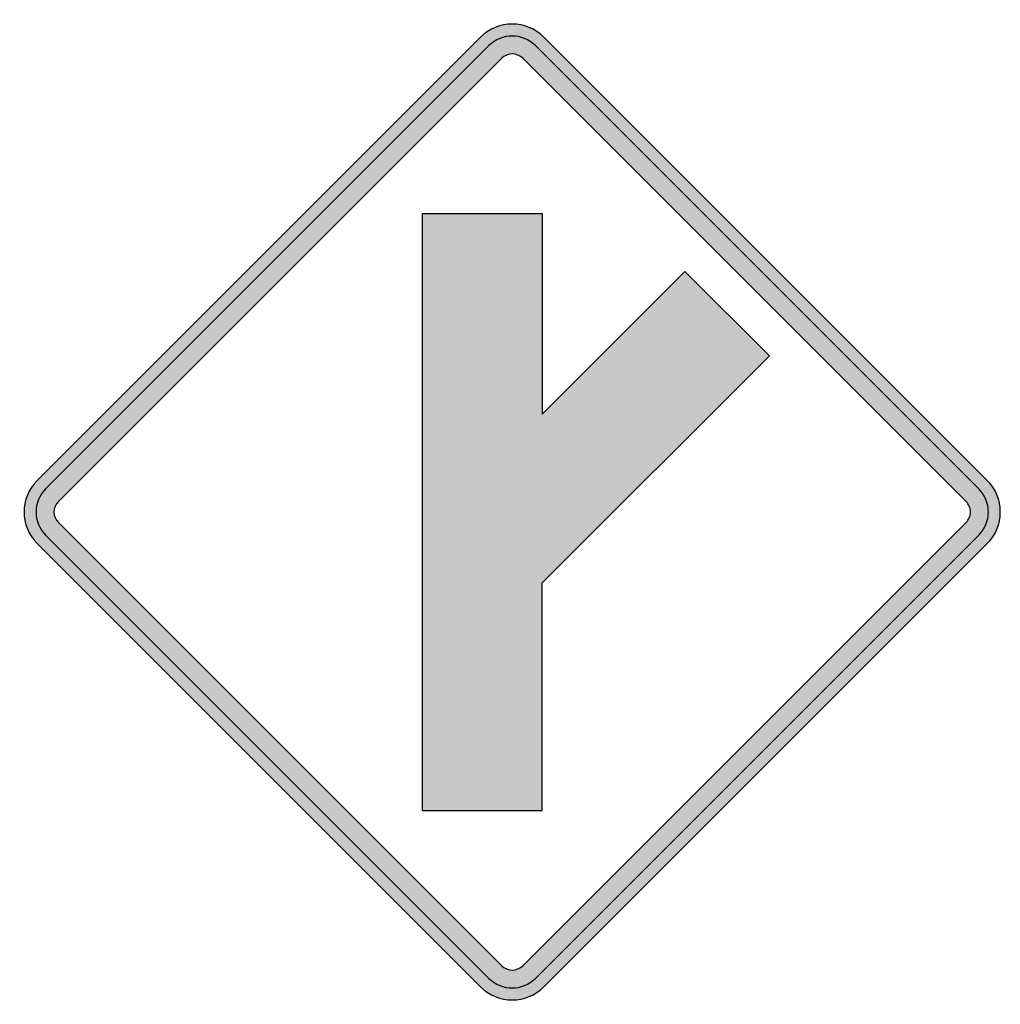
# Model space of a CAD drawing. Header units: inches. Extents: x -20.6 to 20.4, y -20.6 to 20.6.
import ezdxf

# ---------------------------------------------------------------- set-up
doc = ezdxf.new("R2010")
doc.units = ezdxf.units.IN
doc.header["$MEASUREMENT"] = 0

msp = doc.modelspace()

# ---------------------------------------------------------------- hatches: boundary and pattern name
h = msp.add_hatch(color=7)
h.paths.add_polyline_path([(19.884, -1.322), (1.322, -19.891), (1.131, -20.054), (0.926, -20.195), (0.707, -20.301), (0.474, -20.372), (0.24, -20.421), (0, -20.435), (-0.24, -20.421), (-0.474, -20.379), (-0.707, -20.301), (-0.926, -20.195), (-1.131, -20.054), (-1.329, -19.884), (-19.891, -1.322), (-20.054, -1.131), (-20.195, -0.926), (-20.301, -0.707), (-20.379, -0.474), (-20.421, -0.24), (-20.435, 0), (-20.421, 0.24), (-20.379, 0.474), (-20.301, 0.707), (-20.195, 0.926), (-20.054, 1.131), (-19.891, 1.329), (-1.329, 19.891), (-1.131, 20.054), (-0.926, 20.195), (-0.707, 20.301), (-0.474, 20.379), (-0.24, 20.421), (0, 20.435), (0.24, 20.421), (0.474, 20.379), (0.707, 20.301), (0.926, 20.195), (1.131, 20.054), (1.322, 19.884), (19.884, 1.322), (20.046, 1.138), (20.188, 0.933), (20.294, 0.714), (20.372, 0.488), (20.421, 0.247), (20.435, 0), (20.421, -0.247), (20.372, -0.488), (20.294, -0.714), (20.188, -0.933), (20.046, -1.138), (19.884, -1.322)])
h.paths.add_polyline_path([(-0.438, -19), (-19, -0.438), (-19.106, -0.311), (-19.163, -0.156), (-19.184, 0), (-19.163, 0.156), (-19.106, 0.311), (-19, 0.438), (-0.438, 19), (-0.311, 19.106), (-0.156, 19.163), (0, 19.184), (0.156, 19.163), (0.311, 19.106), (0.438, 19), (19, 0.438), (19.057, 0.382), (19.099, 0.311), (19.134, 0.24), (19.163, 0.163), (19.177, 0.085), (19.184, 0), (19.177, -0.085), (19.163, -0.163), (19.134, -0.24), (19.099, -0.311), (19.057, -0.382), (19, -0.438), (0.438, -19), (0.311, -19.106), (0.156, -19.163), (0, -19.184), (-0.156, -19.163), (-0.311, -19.106), (-0.438, -19)], flags=0)
msp.add_hatch(color=7).paths.add_polyline_path([(1.252, -2.97), (1.252, -12.502), (-3.748, -12.502), (-3.748, 12.502), (1.252, 12.502), (1.252, 4.101), (7.234, 10.083), (10.769, 6.548), (1.252, -2.97)])

# ---------------------------------------------------------------- linework, layer by layer
at = {"color": 7}
for p, q in [((-1.325, 19.887), (-19.887, 1.325)), ((19.887, 1.325), (1.326, 19.887)), ((-0.971, 19.534), (-19.533, 0.972)), ((19.534, 0.972), (0.973, 19.534)), ((-0.439, 19.003), (-19.001, 0.441)), ((19.003, 0.441), (0.442, 19.003)), ((-3.75, -12.5), (-3.75, 12.5)), ((-3.75, 12.5), (1.25, 12.5)), ((1.25, 12.5), (1.25, 4.098)), ((1.25, 4.098), (7.233, 10.08)), ((7.233, 10.08), (10.767, 6.545)), ((1.25, -2.973), (10.767, 6.545)), ((-19.001, -0.44), (-0.439, -19.002)), ((19.003, -0.44), (0.442, -19.002)), ((-19.533, -0.972), (-0.971, -19.534)), ((19.534, -0.972), (0.973, -19.534)), ((-19.887, -1.326), (-1.325, -19.888)), ((19.887, -1.326), (1.326, -19.888)), ((1.25, -12.5), (1.25, -2.973)), ((-3.75, -12.5), (1.25, -12.5))]:
    msp.add_line(p, q, dxfattribs=at)
for points in [[(1.326, 19.887), (0.594, 20.62), (-0.594, 20.62), (-1.326, 19.887)], [(0.972, 19.534), (0.435, 20.07), (-0.435, 20.07), (-0.972, 19.534)], [(0.441, 19.002), (0.197, 19.246), (-0.197, 19.246), (-0.441, 19.002)], [(-19.887, 1.326), (-20.62, 0.594), (-20.62, -0.593), (-19.887, -1.326)], [(-19.534, 0.972), (-20.07, 0.435), (-20.07, -0.435), (-19.534, -0.972)], [(-19.002, 0.441), (-19.246, 0.197), (-19.246, -0.197), (-19.002, -0.441)], [(-0.441, -19.002), (-0.197, -19.246), (0.197, -19.246), (0.441, -19.002)], [(-0.972, -19.533), (-0.435, -20.07), (0.435, -20.07), (0.972, -19.533)], [(-1.326, -19.887), (-0.594, -20.619), (0.594, -20.619), (1.326, -19.887)]]:
    msp.add_open_spline(points, degree=3, dxfattribs=at)
for points in [[(19.887, -1.326), (20.239, -0.974), (20.436, -0.497), (20.436, 0), (20.436, 0.497), (20.239, 0.974), (19.887, 1.326)], [(19.533, -0.972), (19.791, -0.714), (19.936, -0.364), (19.936, 0), (19.936, 0.365), (19.791, 0.714), (19.533, 0.972)], [(19.002, -0.441), (19.119, -0.324), (19.185, -0.165), (19.185, 0), (19.185, 0.165), (19.119, 0.324), (19.002, 0.441)]]:
    msp.add_open_spline(points, degree=3, knots=[0, 0, 0, 0, 1, 1, 1, 2, 2, 2, 2], dxfattribs=at)

doc.saveas('drawing.dxf')
